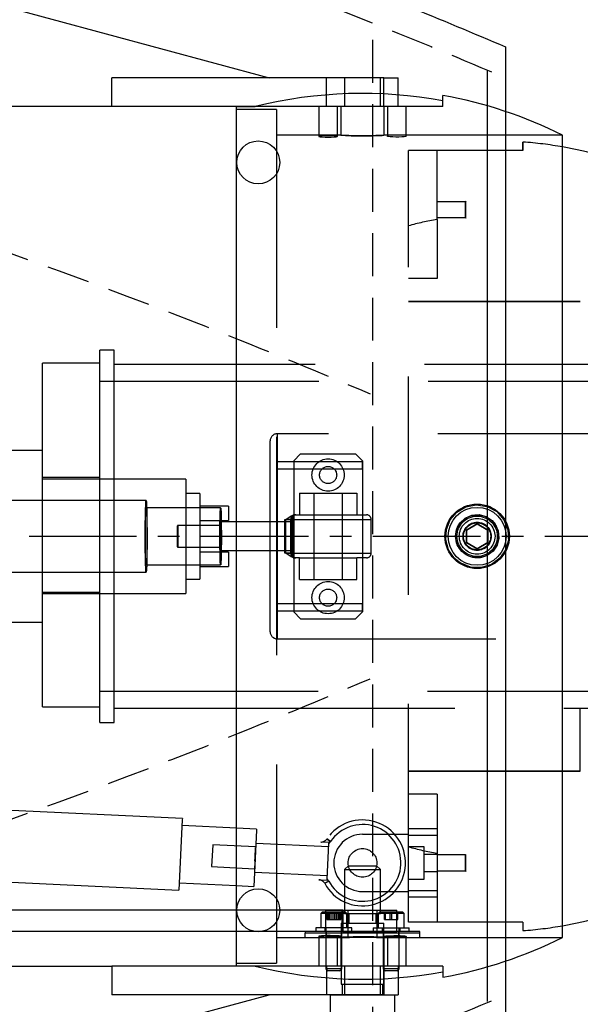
# Model space of a CAD drawing. Extents: x -135 to 10, y 84 to 175.
# Tile 33 of 53: x -10.66 to -5.77, y 101.18 to 109.77. Entities that reach past the tile are written whole.
import ezdxf

# ---------------------------------------------------------------- set-up
doc = ezdxf.new("R2010")
doc.units = 0
doc.header["$LTSCALE"] = 1.5
doc.header["$MEASUREMENT"] = 0
for name, pattern in [('CENTER', [2, 1.25, -0.25, 0.25, -0.25]), ('HIDDEN', [0.375, 0.25, -0.125]), ('SLDHIDDEN0', [1.905, 1.27, -0.635])]:
    doc.linetypes.add(name, pattern=pattern)
doc.layers.get('0').update_dxf_attribs({"linetype": 'CONTINUOUS'})
doc.layers.get('DEFPOINTS').update_dxf_attribs({"linetype": 'CONTINUOUS'})
for name, color, linetype in [('DIM', 1, 'CONTINUOUS'), ('HULL', 7, 'CONTINUOUS'), ('STATION15', 110, 'CONTINUOUS'), ('TAIL', 140, 'CONTINUOUS')]:
    doc.layers.add(name, color=color, linetype=linetype)
doc.styles.add('ENGR', font='Romans', dxfattribs={"oblique": 15})
doc.dimstyles.get("Standard").update_dxf_attribs({"dimtxt": 0.18, "dimasz": 0.18, "dimexe": 0.18, "dimexo": 0.0625, "dimgap": 0.09, "dimtad": 0, "dimtih": 1, "dimtoh": 1, "dimdec": 4, "dimzin": 0, "dimtxsty": 'STANDARD', "dimcen": 0.09, "dimazin": 3, "dimtfac": 1, "dimtdec": 4, "dimtofl": 0, "dimtmove": 0, "dimatfit": 3, "dimtolj": 1, "dimtzin": 0})

# ---------------------------------------------------------------- blocks, each defined once
blk = doc.blocks.new('*D11')
at = {"color": 0, "linetype": 'BYBLOCK'}
for start, end in [(335.70973, 354.45741), (305.54259, 323.93941)]:
    blk.add_arc((-66.6118, 105.266), 11.1687, start, end, dxfattribs=at)
for points in [[(-55.6751, 104.1959), (-55.3155, 104.1785), (-55.4431, 105.266)], [(-60.0219, 96.0268), (-60.2168, 96.3295), (-61.0274, 95.5936)]]:
    blk.add_solid(points, dxfattribs=at)
at = {"layer": 'DEFPOINTS', "color": 0, "linetype": 'BYBLOCK'}
for p in [(-100.5781, 105.266), (-66.6118, 105.266), (0.4895, 105.266), (-58.0561, 98.0869), (-60.1729, 94.1135)]:
    blk.add_point(p, dxfattribs=at)
at = {"color": 0, "linetype": 'BYBLOCK', "insert": (-56.9394, 99.6816), "char_height": 0.9, "attachment_point": 5, "style": 'ENGR'}
blk.add_mtext('\\A1;60°', dxfattribs=at)
blk = doc.blocks.new('*D10')
at = {"color": 0, "linetype": 'BYBLOCK'}
for start, end in [(36.08281, 54.4378), (5.5622, 24.27056)]:
    blk.add_arc((-66.6118, 105.266), 11.1294, start, end, dxfattribs=at)
for points in [[(-60.2366, 114.1682), (-60.0416, 114.4709), (-61.0471, 114.9043)], [(-55.355, 106.3534), (-55.7146, 106.336), (-55.4824, 105.266)]]:
    blk.add_solid(points, dxfattribs=at)
at = {"layer": 'DEFPOINTS', "color": 0, "linetype": 'BYBLOCK'}
for p in [(-60.1729, 116.4184), (-56.1536, 109.0724), (-100.5781, 105.266), (-66.6118, 105.266), (0.4895, 105.266)]:
    blk.add_point(p, dxfattribs=at)
at = {"color": 0, "linetype": 'BYBLOCK', "insert": (-56.9735, 110.8306), "char_height": 0.9, "attachment_point": 5, "style": 'ENGR'}
blk.add_mtext('\\A1;60°', dxfattribs=at)
blk = doc.blocks.new('*D12')
at = {"color": 0, "linetype": 'BYBLOCK'}
for start, end in [(134.83605, 147.71977), (160.50608, 173.73537)]:
    blk.add_arc((-38.9555, 105.266), 9.8825, start, end, dxfattribs=at)
for points in [[(-46.0433, 112.4083), (-45.8038, 112.1395), (-45.1172, 112.9924)], [(-48.5993, 106.3345), (-48.9588, 106.3542), (-48.838, 105.266)]]:
    blk.add_solid(points, dxfattribs=at)
at = {"layer": 'DEFPOINTS', "color": 0, "linetype": 'BYBLOCK'}
for p in [(-45.9425, 114.0274), (-47.1209, 110.833), (-100.5781, 105.266), (-38.9555, 105.266), (0.4895, 105.266)]:
    blk.add_point(p, dxfattribs=at)
at = {"color": 0, "linetype": 'BYBLOCK', "insert": (-47.8594, 109.5538), "char_height": 0.9, "attachment_point": 5, "style": 'ENGR'}
blk.add_mtext('\\A1;51°', dxfattribs=at)
blk = doc.blocks.new('*D13')
at = {"color": 0, "linetype": 'BYBLOCK'}
blk.add_line((-44.4111, 98.4249), (-45.7574, 96.7367), dxfattribs=at)
for start, end in [(186.29855, 199.46098), (212.31697, 225.13002)]:
    blk.add_arc((-38.9555, 105.266), 9.8293, start, end, dxfattribs=at)
for points in [[(-48.9053, 104.1777), (-48.5458, 104.1975), (-48.7849, 105.266)], [(-45.7703, 98.4342), (-46.0099, 98.1655), (-45.084, 97.5811)]]:
    blk.add_solid(points, dxfattribs=at)
at = {"layer": 'DEFPOINTS', "color": 0, "linetype": 'BYBLOCK'}
for p in [(-100.5781, 105.266), (-38.9555, 105.266), (0.4895, 105.266), (-48.3482, 102.3687), (-43.9435, 99.0113)]:
    blk.add_point(p, dxfattribs=at)
at = {"color": 0, "linetype": 'BYBLOCK', "insert": (-47.8115, 101.0012), "char_height": 0.9, "attachment_point": 5, "style": 'ENGR'}
blk.add_mtext('\\A1;51°', dxfattribs=at)
blk = doc.blocks.new('*D16')
at = {"color": 0, "linetype": 'BYBLOCK'}
blk.add_arc((-38.9555, 105.266), 5.9279, 10.45314, 15.26114, dxfattribs=at)
for points in [[(-33.4053, 106.7633), (-33.068, 106.8893), (-33.6147, 107.838)], [(-32.9467, 106.3579), (-33.3052, 106.3251), (-33.0276, 105.266)]]:
    blk.add_solid(points, dxfattribs=at)
at = {"layer": 'DEFPOINTS', "color": 0, "linetype": 'BYBLOCK'}
for p in [(-31.2973, 108.954), (-33.0938, 106.1495), (-100.5781, 105.266), (-38.9555, 105.266), (0.4895, 105.266)]:
    blk.add_point(p, dxfattribs=at)
at = {"color": 0, "linetype": 'BYBLOCK', "insert": (-30.4252, 107.2129), "char_height": 0.9, "attachment_point": 5, "style": 'ENGR'}
blk.add_mtext('\\A1;26°', dxfattribs=at)

msp = doc.modelspace()

# ---------------------------------------------------------------- linework, layer by layer
at = {"layer": 'HULL', "color": 1, "linetype": 'HIDDEN'}
msp.add_line((-7.5781, 100.786), (-7.5781, 109.746), dxfattribs=at)
at = {"layer": 'HULL'}
msp.add_line((-6.4203, 109.5374), (-6.4203, 100.9945), dxfattribs=at)
at = {"layer": 'HULL', "color": 1, "linetype": 'CENTER', "ltscale": 0.5}
msp.add_line((-100.5781, 105.266), (0.4895, 105.266), dxfattribs=at)
at = {"layer": 'HULL'}
for centre in [(-8.5781, 108.529), (-8.5781, 102.003)]:
    msp.add_circle(centre, 0.1875, dxfattribs=at)
msp.add_open_spline([(-48.9532, 115.7591), (-48.8438, 115.7578), (-48.7343, 115.7565), (-46.4545, 115.7283), (-44.2833, 115.6856), (-39.9428, 115.5327), (-37.7738, 115.4273), (-33.4384, 115.1561), (-31.272, 114.9849), (-26.9486, 114.5513), (-24.7887, 114.3009), (-20.9917, 113.7135), (-19.3514, 113.4146), (-16.09, 112.7167), (-14.4696, 112.3132), (-11.2666, 111.3725), (-9.6841, 110.8354), (-7.555, 110.0095), (-6.9856, 109.7785), (-6.4203, 109.5374)], degree=3, knots=[74.600113, 74.600113, 74.600113, 74.600113, 74.928398, 74.928398, 81.436157, 81.436157, 87.943917, 87.943917, 94.451676, 94.451676, 100.959435, 100.959435, 105.945501, 105.945501, 110.931566, 110.931566, 115.917632, 115.917632, 117.752109, 117.752109, 117.752109, 117.752109], dxfattribs=at)
at = {"layer": 'HULL', "linetype": 'HIDDEN'}
for points, knots in [([(-48.9532, 115.509), (-47.1613, 115.4881), (-43.3678, 115.4237), (-37.5739, 115.1796), (-32.2385, 114.8277), (-27.5724, 114.3709), (-23.5657, 113.885), (-19.56, 113.2139), (-15.5475, 112.3528), (-11.5328, 111.2241), (-8.4998, 110.1324), (-6.8043, 109.4305), (-6.4203, 109.266)], [74.603031, 74.603031, 74.603031, 74.603031, 79.979196, 85.984402, 91.998394, 96.017362, 100.048491, 104.104215, 108.197734, 112.354283, 116.605589, 117.858875, 117.858875, 117.858875, 117.858875]), ([(-30.7689, 111.6626), (-29.7295, 111.5671), (-28.6898, 111.4612), (-26.4088, 111.2078), (-25.1769, 111.0562), (-22.6333, 110.6878), (-21.3122, 110.465), (-18.6837, 109.9587), (-17.3842, 109.6764), (-14.8201, 109.0333), (-13.552, 108.672), (-11.2351, 107.9222), (-10.1795, 107.5452), (-8.6203, 106.9346), (-8.1073, 106.725), (-7.6015, 106.5083)], [93.08635, 93.08635, 93.08635, 93.08635, 96.275814, 96.275814, 100.099107, 100.099107, 104.254415, 104.254415, 108.409722, 108.409722, 112.56503, 112.56503, 116.105941, 116.105941, 117.858875, 117.858875, 117.858875, 117.858875]), ([(-30.7689, 98.8693), (-29.7295, 98.9648), (-28.6898, 99.0707), (-26.4088, 99.3241), (-25.1769, 99.4757), (-22.6333, 99.8441), (-21.3122, 100.067), (-18.6837, 100.5732), (-17.3842, 100.8555), (-14.8201, 101.4986), (-13.552, 101.86), (-11.2351, 102.6097), (-10.1795, 102.9868), (-8.6203, 103.5974), (-8.1073, 103.807), (-7.6015, 104.0236)], [93.08635, 93.08635, 93.08635, 93.08635, 96.275814, 96.275814, 100.099107, 100.099107, 104.254415, 104.254415, 108.409722, 108.409722, 112.56503, 112.56503, 116.105941, 116.105941, 117.858875, 117.858875, 117.858875, 117.858875]), ([(-48.9529, 95.0229), (-47.161, 95.0438), (-43.3677, 95.1083), (-37.5739, 95.3524), (-32.2385, 95.7042), (-27.5724, 96.161), (-23.5657, 96.6469), (-19.56, 97.318), (-15.5475, 98.1791), (-11.5328, 99.3079), (-8.4998, 100.3995), (-6.8043, 101.1015), (-6.4203, 101.266)], [74.603382, 74.603382, 74.603382, 74.603382, 79.979196, 85.984402, 91.998394, 96.017362, 100.048491, 104.104215, 108.197734, 112.354283, 116.605589, 117.858875, 117.858875, 117.858875, 117.858875])]:
    msp.add_open_spline(points, degree=3, knots=knots, dxfattribs=at)
at = {"layer": 'STATION15'}
msp.add_line((-6.578, 101.207), (-6.578, 109.3332), dxfattribs=at)
at = {"layer": 'TAIL', "linetype": 'CONTINUOUS'}
for p, q in [((-12.189, 110.266), (-8.4818, 109.266)), ((-7.9818, 109.266), (-9.8568, 109.266)), ((-9.8568, 109.016), (-9.8568, 109.266)), ((-7.9818, 109.1183), (-7.9818, 109.266)), ((-7.4818, 109.266), (-7.9818, 109.266)), ((-7.4818, 109.266), (-7.3568, 109.266)), ((-7.4818, 109.1265), (-7.4818, 109.266)), ((-7.3568, 109.1184), (-7.3568, 109.266)), ((-6.9688, 109.0671), (-6.9688, 109.1142)), ((-9.8568, 109.016), (-18.3568, 109.016)), ((-8.7629, 109.016), (-9.8568, 109.016)), ((-8.7688, 101.516), (-8.7688, 109.016)), ((-8.7629, 109.016), (-8.6049, 109.016)), ((-5.9227, 101.766), (-5.9227, 108.766)), ((-9.8342, 106.891), (-9.9592, 106.891)), ((-9.9592, 105.5785), (-9.9592, 106.891)), ((-9.8342, 105.5785), (-9.8342, 106.891)), ((-9.9592, 106.778), (-10.4592, 106.778)), ((-10.4592, 105.5785), (-10.4592, 106.778)), ((-8.7688, 106.766), (-9.8342, 106.766)), ((-10.4592, 106.016), (-11.7092, 106.016)), ((-9.5563, 105.5785), (-11.8952, 105.5785)), ((-8.9065, 105.516), (-9.5515, 105.516)), ((-8.9065, 105.266), (-8.9077, 105.3476)), ((-8.7688, 105.391), (-8.901, 105.391)), ((-6.6689, 105.3745), (-6.7628, 105.3202)), ((-6.5748, 105.3203), (-6.6689, 105.3745)), ((-8.9065, 105.266), (-8.9086, 105.2174)), ((-8.9044, 105.3145), (-8.9065, 105.266)), ((-8.9065, 105.266), (-8.9053, 105.1843)), ((-6.7628, 105.3202), (-6.7628, 105.2117)), ((-6.5748, 105.2117), (-6.5748, 105.3203)), ((-6.7628, 105.2117), (-6.6688, 105.1574)), ((-6.6688, 105.1574), (-6.5748, 105.2117)), ((-8.901, 105.141), (-8.7688, 105.141)), ((-9.5515, 105.016), (-8.9065, 105.016)), ((-11.8952, 104.9535), (-9.5563, 104.9535)), ((-10.4592, 103.778), (-10.4592, 104.9535)), ((-9.9592, 103.641), (-9.9592, 104.9535)), ((-9.8342, 103.641), (-9.8342, 104.9535)), ((-11.7092, 104.516), (-10.4592, 104.516)), ((-10.4592, 103.778), (-9.9592, 103.778)), ((-9.8342, 103.766), (-8.7688, 103.766)), ((-9.9592, 103.641), (-9.8342, 103.641)), ((-9.2402, 102.8035), (-11.3519, 102.904)), ((-9.2407, 102.7916), (-9.2699, 102.1792)), ((-9.2402, 102.8035), (-9.2407, 102.7916)), ((-8.7688, 102.7186), (-9.2431, 102.7411)), ((-8.6058, 102.4605), (-8.6014, 102.5518)), ((-8.6058, 102.4605), (-8.6101, 102.3692)), ((-8.607, 102.4346), (-8.6058, 102.4605)), ((-8.6058, 102.4605), (-8.6045, 102.4865)), ((-11.3816, 102.2797), (-9.2699, 102.1792)), ((-9.2669, 102.2417), (-8.7688, 102.218)), ((-8.7688, 102.004), (-17.2938, 102.004)), ((-8.7688, 102.004), (-15.7496, 102.004)), ((-8.7688, 101.816), (-19.0438, 101.816)), ((-18.3568, 101.516), (-9.8568, 101.516)), ((-9.8568, 101.516), (-9.8568, 101.266)), ((-8.7629, 101.516), (-9.8568, 101.516)), ((-8.6049, 101.516), (-8.7629, 101.516)), ((-7.9818, 101.4136), (-7.9818, 101.266)), ((-7.4818, 101.4054), (-7.4818, 101.266)), ((-7.3568, 101.4135), (-7.3568, 101.266)), ((-6.9688, 101.4648), (-6.9688, 101.4178)), ((-12.189, 100.266), (-8.4818, 101.266)), ((-7.9818, 101.266), (-9.8568, 101.266)), ((-7.7971, 101.266), (-7.9818, 101.266)), ((-7.9498, 101.266), (-7.9498, 101.0441)), ((-7.7971, 101.266), (-7.6341, 101.266)), ((-7.6341, 101.266), (-7.5405, 101.266)), ((-7.4818, 101.266), (-7.5405, 101.266)), ((-7.4818, 101.266), (-7.3568, 101.266)), ((-7.3878, 101.0441), (-7.3878, 101.266))]:
    msp.add_line(p, q, dxfattribs=at)
at = {"layer": 'TAIL', "linetype": 'SLDHIDDEN0'}
for p, q in [((-7.8248, 109.266), (-7.8248, 109.016)), ((-7.5128, 109.016), (-7.5128, 109.266)), ((-7.4818, 109.016), (-7.4818, 109.266)), ((-7.4818, 109.016), (-7.4818, 109.1265)), ((-7.9818, 109.016), (-7.9818, 109.1183)), ((-7.3568, 109.016), (-7.3568, 109.1184)), ((-6.9688, 109.016), (-6.9688, 109.0671)), ((-8.7688, 109.016), (-8.7629, 109.016)), ((-8.4188, 108.991), (-8.7688, 108.991)), ((-8.6049, 109.016), (-8.7629, 109.016)), ((-6.9688, 109.016), (-8.6049, 109.016)), ((-8.4188, 108.991), (-8.4188, 101.541)), ((-8.0508, 109.016), (-8.0508, 108.757)), ((-7.8868, 108.757), (-7.8868, 109.016)), ((-7.8573, 109.016), (-7.8573, 108.766)), ((-7.4803, 108.7658), (-7.4803, 109.016)), ((-7.4508, 109.016), (-7.4508, 108.757)), ((-7.2868, 108.757), (-7.2868, 109.016)), ((-7.8573, 108.766), (-8.4188, 108.766)), ((-5.9227, 108.766), (-7.4826, 108.766)), ((-6.2688, 108.6334), (-6.2688, 108.7069)), ((-6.2688, 108.7069), (-6.2688, 108.6334)), ((-7.2688, 107.9752), (-7.2688, 108.6334)), ((-7.0188, 108.6334), (-7.2688, 108.6334)), ((-7.0188, 108.0323), (-7.0188, 108.6334)), ((-6.2688, 108.6334), (-7.0188, 108.6334)), ((-6.7689, 108.185), (-7.0188, 108.185)), ((-6.7688, 108.1907), (-6.7689, 108.185)), ((-6.7689, 108.047), (-6.7689, 108.185)), ((-6.7688, 108.0412), (-6.7688, 108.1907)), ((-7.0188, 108.047), (-6.7689, 108.047)), ((-7.0188, 108.0323), (-7.0188, 107.516)), ((-6.7689, 108.047), (-6.7688, 108.0412)), ((-7.2688, 101.8985), (-7.2688, 107.9752)), ((-7.0188, 107.516), (-7.2688, 107.516)), ((-7.2688, 107.316), (-5.7688, 107.316)), ((-5.7688, 107.316), (-7.2688, 107.316)), ((-5.223, 106.766), (-8.7688, 106.766)), ((-2.3342, 106.616), (-9.9592, 106.616)), ((-5.1067, 106.161), (-8.4117, 106.161)), ((-8.4117, 104.371), (-8.4117, 106.161)), ((-8.4742, 104.4335), (-8.4742, 106.0985)), ((-8.2088, 105.986), (-8.2688, 105.926)), ((-8.2088, 105.986), (-7.7288, 105.986)), ((-7.6688, 105.926), (-7.7288, 105.986)), ((-7.6688, 105.916), (-8.4188, 105.916)), ((-8.2688, 105.926), (-8.2688, 104.606)), ((-7.6688, 105.926), (-7.6688, 104.606)), ((-7.6688, 105.856), (-7.6688, 105.916)), ((-9.9592, 105.778), (-10.4592, 105.778)), ((-8.4188, 105.856), (-7.6688, 105.856)), ((-7.6688, 105.856), (-7.6688, 105.266)), ((-9.2092, 105.766), (-10.4592, 105.766)), ((-9.2092, 105.766), (-9.2092, 104.766)), ((-9.0892, 105.641), (-9.2092, 105.641)), ((-9.0892, 105.641), (-9.0892, 104.891)), ((-8.2188, 105.642), (-8.2188, 105.454)), ((-8.2188, 105.642), (-7.7188, 105.642)), ((-8.0938, 105.642), (-8.0938, 105.454)), ((-7.8438, 105.454), (-7.8438, 105.642)), ((-7.7188, 105.642), (-7.7188, 105.454)), ((-10.4592, 105.278), (-10.4592, 105.5785)), ((-9.9592, 105.266), (-9.9592, 105.5785)), ((-9.8342, 105.266), (-9.8342, 105.5785)), ((-8.8392, 105.5285), (-9.0892, 105.5285)), ((-8.8392, 105.5285), (-8.8392, 105.4035)), ((-9.5515, 105.516), (-9.5563, 105.516)), ((-8.2727, 105.454), (-8.2729, 105.4535)), ((-8.2729, 105.0784), (-8.2729, 105.4535)), ((-8.2727, 105.454), (-8.2647, 105.454)), ((-8.2645, 105.4535), (-8.2647, 105.454)), ((-8.2647, 105.454), (-8.2512, 105.454)), ((-8.2645, 105.0784), (-8.2645, 105.4535)), ((-8.2512, 105.454), (-8.2188, 105.454)), ((-8.2188, 105.454), (-7.7188, 105.454)), ((-8.0938, 105.454), (-8.0938, 105.078)), ((-7.8438, 105.078), (-7.8438, 105.454)), ((-7.7188, 105.454), (-7.6338, 105.454)), ((-8.9065, 105.361), (-9.2814, 105.361)), ((-9.0892, 105.4035), (-8.8392, 105.4035)), ((-8.901, 105.391), (-8.9065, 105.391)), ((-8.2687, 105.391), (-8.7688, 105.391)), ((-8.3455, 105.414), (-8.2948, 105.414)), ((-8.3455, 105.118), (-8.3455, 105.414)), ((-8.285, 105.414), (-8.3371, 105.414)), ((-8.3371, 105.118), (-8.3371, 105.414)), ((-8.2948, 105.414), (-7.5943, 105.414)), ((-8.2948, 105.118), (-8.2948, 105.414)), ((-8.285, 105.118), (-8.285, 105.414)), ((-7.5938, 105.118), (-7.5938, 105.414)), ((-6.7628, 105.3203), (-6.6688, 105.3745)), ((-6.6688, 105.3745), (-6.5748, 105.3202)), ((-10.4592, 104.9535), (-10.4592, 105.278)), ((-9.9592, 104.9535), (-9.9592, 105.266)), ((-9.8342, 104.9535), (-9.8342, 105.266)), ((-7.6688, 105.266), (-7.6688, 104.676)), ((-6.8588, 105.266), (-6.8486, 105.3263)), ((-6.7628, 105.2117), (-6.7628, 105.3203)), ((-6.5748, 105.3202), (-6.5748, 105.2117)), ((-6.6689, 105.1574), (-6.7628, 105.2117)), ((-6.5748, 105.2117), (-6.6689, 105.1574)), ((-9.2814, 105.171), (-8.9065, 105.171)), ((-8.8392, 105.1285), (-9.0892, 105.1285)), ((-8.9065, 105.141), (-8.901, 105.141)), ((-8.8392, 105.1285), (-8.8392, 105.0035)), ((-8.7688, 105.141), (-8.2687, 105.141)), ((-8.2948, 105.118), (-8.3455, 105.118)), ((-8.3371, 105.118), (-8.285, 105.118)), ((-8.2948, 105.118), (-7.5943, 105.118)), ((-9.5563, 105.016), (-9.5515, 105.016)), ((-9.0892, 105.0035), (-8.8392, 105.0035)), ((-8.2729, 105.0784), (-8.2727, 105.078)), ((-8.2727, 105.078), (-8.2647, 105.078)), ((-8.2647, 105.078), (-8.2645, 105.0784)), ((-8.2512, 105.078), (-8.2647, 105.078)), ((-8.2188, 105.078), (-8.2512, 105.078)), ((-8.2188, 105.078), (-7.7188, 105.078)), ((-8.2188, 104.89), (-8.2188, 105.078)), ((-8.0938, 105.078), (-8.0938, 104.89)), ((-7.8438, 104.89), (-7.8438, 105.078)), ((-7.6338, 105.078), (-7.7188, 105.078)), ((-7.7188, 104.89), (-7.7188, 105.078)), ((-9.2092, 104.891), (-9.0892, 104.891)), ((-8.2188, 104.89), (-7.7188, 104.89)), ((-10.4592, 104.778), (-9.9592, 104.778)), ((-10.4592, 104.766), (-9.2092, 104.766)), ((-7.6688, 104.676), (-8.4188, 104.676)), ((-7.6688, 104.616), (-7.6688, 104.676)), ((-8.4188, 104.616), (-7.6688, 104.616)), ((-8.2688, 104.606), (-8.2088, 104.546)), ((-7.7288, 104.546), (-7.6688, 104.606)), ((-8.2088, 104.546), (-7.7288, 104.546)), ((-8.4117, 104.371), (-5.1067, 104.371)), ((-9.9592, 103.916), (-2.3342, 103.916)), ((-8.7688, 103.766), (-5.223, 103.766)), ((-5.7688, 103.766), (-2.1688, 103.766)), ((-5.7688, 103.216), (-5.7688, 103.766)), ((-5.7688, 103.216), (-7.2688, 103.216)), ((-7.2688, 103.216), (-5.7688, 103.216)), ((-7.0188, 103.016), (-7.2688, 103.016)), ((-7.0188, 103.016), (-7.0188, 101.8985)), ((-8.5939, 102.7102), (-8.7688, 102.7186)), ((-8.5943, 102.7007), (-8.6176, 102.2108)), ((-8.5939, 102.7102), (-8.5943, 102.7007)), ((-7.2688, 102.716), (-7.0188, 102.716)), ((-7.9607, 102.5945), (-8.0332, 102.598)), ((-7.9804, 102.6246), (-7.9472, 102.6023)), ((-7.9472, 102.6023), (-7.9804, 102.6246)), ((-7.6688, 102.666), (-7.2688, 102.666)), ((-7.0188, 102.656), (-7.2688, 102.656)), ((-8.9758, 102.5732), (-8.9848, 102.3834)), ((-8.6012, 102.5554), (-8.9758, 102.5732)), ((-7.9625, 102.5551), (-8.5998, 102.5854)), ((-7.9759, 102.2747), (-7.9611, 102.5858)), ((-7.9611, 102.5858), (-7.9607, 102.5945)), ((-7.1308, 102.5566), (-7.2688, 102.5566)), ((-7.1308, 102.416), (-7.1308, 102.5566)), ((-7.0188, 102.4907), (-7.1308, 102.4907)), ((-6.7689, 102.485), (-7.0188, 102.485)), ((-6.7688, 102.4907), (-6.7689, 102.485)), ((-6.7689, 102.347), (-6.7689, 102.485)), ((-6.7688, 102.3412), (-6.7688, 102.4907)), ((-8.9848, 102.3834), (-8.6103, 102.3656)), ((-7.792, 102.391), (-7.8248, 102.3582)), ((-7.8248, 102.3582), (-7.6495, 102.3582)), ((-7.8248, 102.3582), (-7.8248, 101.974)), ((-7.792, 102.391), (-7.6536, 102.391)), ((-7.6536, 102.391), (-7.5456, 102.391)), ((-7.6495, 102.3582), (-7.5128, 102.3582)), ((-7.5128, 102.3582), (-7.5456, 102.391)), ((-7.5128, 101.974), (-7.5128, 102.3582)), ((-7.1308, 102.2753), (-7.1308, 102.416)), ((-7.1308, 102.3412), (-7.0188, 102.3412)), ((-7.0188, 102.347), (-6.7689, 102.347)), ((-6.7689, 102.347), (-6.7688, 102.3412)), ((-8.6117, 102.3357), (-7.9744, 102.3054)), ((-8.0488, 102.2693), (-7.9763, 102.2659)), ((-7.9988, 102.2379), (-7.9636, 102.2569)), ((-7.9636, 102.2569), (-7.9988, 102.2379)), ((-7.9763, 102.2659), (-7.9759, 102.2747)), ((-7.2688, 102.2753), (-7.1308, 102.2753)), ((-8.7688, 102.218), (-8.6176, 102.2108)), ((-7.6688, 102.166), (-7.2688, 102.166)), ((-7.2688, 102.176), (-7.0188, 102.176)), ((-7.0188, 102.116), (-7.2688, 102.116)), ((-7.8404, 102.004), (-8.7688, 102.004)), ((-7.8404, 102.004), (-8.7688, 102.004)), ((-7.9908, 102.004), (-7.9908, 101.816)), ((-7.8479, 102.004), (-7.9897, 102.004)), ((-7.9897, 102.004), (-7.8479, 102.004)), ((-7.8468, 101.816), (-7.8468, 102.004)), ((-7.8404, 102.004), (-7.8404, 101.816)), ((-7.8404, 102.004), (-7.368, 102.004)), ((-7.7963, 102.004), (-7.6688, 102.004)), ((-7.7963, 102.004), (-7.7963, 101.816)), ((-7.6688, 102.004), (-7.5413, 102.004)), ((-7.5413, 101.816), (-7.5413, 102.004)), ((-7.368, 101.816), (-7.368, 102.004)), ((-8.0205, 101.986), (-8.0318, 101.9747)), ((-7.8058, 101.9747), (-8.0318, 101.9747)), ((-8.0318, 101.9747), (-8.0318, 101.848)), ((-7.8171, 101.986), (-8.0205, 101.986)), ((-7.9812, 101.922), (-7.9812, 101.986)), ((-7.9812, 101.922), (-7.9429, 101.922)), ((-7.9766, 101.922), (-7.9766, 101.986)), ((-7.9693, 101.922), (-7.9693, 101.986)), ((-7.9571, 101.922), (-7.9571, 101.986)), ((-7.9429, 101.922), (-7.9429, 101.986)), ((-7.9429, 101.922), (-7.8805, 101.922)), ((-7.9261, 101.922), (-7.9261, 101.986)), ((-7.9115, 101.922), (-7.9115, 101.986)), ((-7.8947, 101.922), (-7.8947, 101.986)), ((-7.8805, 101.922), (-7.8805, 101.986)), ((-7.8805, 101.922), (-7.8564, 101.922)), ((-7.8683, 101.922), (-7.8683, 101.986)), ((-7.861, 101.922), (-7.861, 101.986)), ((-7.8564, 101.922), (-7.8564, 101.986)), ((-7.8248, 101.974), (-7.6495, 101.974)), ((-7.8058, 101.9747), (-7.8171, 101.986)), ((-7.8058, 101.848), (-7.8058, 101.9747)), ((-7.7873, 101.974), (-7.7873, 101.891)), ((-7.6495, 101.974), (-7.5128, 101.974)), ((-7.5503, 101.891), (-7.5503, 101.974)), ((-7.5205, 101.986), (-7.5318, 101.9747)), ((-7.5318, 101.9747), (-7.5318, 101.848)), ((-7.3058, 101.9747), (-7.5318, 101.9747)), ((-7.3171, 101.986), (-7.5205, 101.986)), ((-7.4766, 101.922), (-7.4766, 101.986)), ((-7.4766, 101.922), (-7.4261, 101.922)), ((-7.4693, 101.922), (-7.4693, 101.986)), ((-7.4261, 101.922), (-7.4261, 101.986)), ((-7.4261, 101.922), (-7.3683, 101.922)), ((-7.4115, 101.922), (-7.4115, 101.986)), ((-7.3683, 101.922), (-7.3683, 101.986)), ((-7.3683, 101.922), (-7.361, 101.922)), ((-7.361, 101.922), (-7.361, 101.986)), ((-7.3058, 101.9747), (-7.3171, 101.986)), ((-7.3058, 101.848), (-7.3058, 101.9747)), ((-8.0748, 101.848), (-8.0748, 101.816)), ((-7.7628, 101.848), (-8.0748, 101.848)), ((-7.9968, 101.848), (-7.9968, 101.816)), ((-7.9878, 101.848), (-7.9878, 101.4916)), ((-7.8553, 101.891), (-7.8553, 101.359)), ((-7.8553, 101.891), (-7.6458, 101.891)), ((-7.8498, 101.4916), (-7.8498, 101.848)), ((-7.8408, 101.816), (-7.8408, 101.848)), ((-7.7628, 101.816), (-7.7628, 101.848)), ((-7.6458, 101.891), (-7.4823, 101.891)), ((-7.5748, 101.848), (-7.5748, 101.816)), ((-7.5748, 101.848), (-7.5695, 101.848)), ((-7.5695, 101.848), (-7.2628, 101.848)), ((-7.4968, 101.848), (-7.4968, 101.816)), ((-7.4878, 101.848), (-7.4878, 101.4916)), ((-7.4823, 101.359), (-7.4823, 101.891)), ((-7.3498, 101.4916), (-7.3498, 101.848)), ((-7.3408, 101.816), (-7.3408, 101.848)), ((-6.2688, 101.8985), (-7.2688, 101.8985)), ((-7.2628, 101.816), (-7.2628, 101.848)), ((-6.2688, 101.8985), (-6.2688, 101.825)), ((-6.2688, 101.8985), (-6.2688, 101.825)), ((-7.8404, 101.816), (-8.7688, 101.816)), ((-8.4188, 101.766), (-7.855, 101.766)), ((-8.1688, 101.816), (-8.1688, 101.8019)), ((-7.1688, 101.816), (-8.1688, 101.816)), ((-7.1688, 101.8019), (-8.1688, 101.8019)), ((-8.1688, 101.766), (-8.1688, 101.8019)), ((-7.1688, 101.8019), (-8.1688, 101.8019)), ((-8.1688, 101.766), (-7.7947, 101.766)), ((-8.0508, 101.7749), (-8.0508, 101.516)), ((-7.9868, 101.816), (-7.9868, 101.7749)), ((-7.8868, 101.516), (-7.8868, 101.7749)), ((-7.8573, 101.7661), (-7.8573, 101.516)), ((-7.8521, 101.7744), (-7.8509, 101.7749)), ((-7.8508, 101.7749), (-7.8508, 101.816)), ((-7.8508, 101.7749), (-7.8508, 101.7749)), ((-7.8404, 101.816), (-7.368, 101.816)), ((-7.7963, 101.816), (-7.7963, 101.766)), ((-7.5415, 101.766), (-7.1688, 101.766)), ((-7.5413, 101.766), (-7.5413, 101.816)), ((-7.4868, 101.816), (-7.4868, 101.7749)), ((-7.4868, 101.7749), (-7.4868, 101.7749)), ((-7.4803, 101.516), (-7.4803, 101.766)), ((-7.4803, 101.766), (-5.9227, 101.766)), ((-7.4508, 101.7749), (-7.4508, 101.516)), ((-7.3508, 101.7749), (-7.3508, 101.816)), ((-7.2868, 101.516), (-7.2868, 101.7749)), ((-7.1688, 101.8019), (-7.1688, 101.816)), ((-7.1688, 101.766), (-7.1688, 101.8019)), ((-8.7688, 101.541), (-8.4188, 101.541)), ((-8.7629, 101.516), (-8.7688, 101.516)), ((-8.6049, 101.516), (-8.7629, 101.516)), ((-6.9688, 101.516), (-8.6049, 101.516)), ((-7.8498, 101.4916), (-7.9878, 101.4916)), ((-7.9878, 101.4916), (-7.9692, 101.473)), ((-7.9818, 101.516), (-7.9818, 101.4136)), ((-7.8684, 101.473), (-7.8498, 101.4916)), ((-7.8248, 101.516), (-7.8248, 101.266)), ((-7.5128, 101.266), (-7.5128, 101.516)), ((-7.3498, 101.4916), (-7.4878, 101.4916)), ((-7.4878, 101.4916), (-7.4692, 101.473)), ((-7.4818, 101.516), (-7.4818, 101.266)), ((-7.4818, 101.516), (-7.4818, 101.4054)), ((-7.3684, 101.473), (-7.3498, 101.4916)), ((-7.3568, 101.516), (-7.3568, 101.4135)), ((-6.9688, 101.516), (-6.9688, 101.4648)), ((-7.8684, 101.473), (-7.9692, 101.473)), ((-7.3684, 101.473), (-7.4692, 101.473)), ((-7.8553, 101.359), (-7.6458, 101.359)), ((-7.8448, 101.359), (-7.8448, 101.266)), ((-7.6458, 101.359), (-7.4823, 101.359)), ((-7.4928, 101.266), (-7.4928, 101.359)), ((-7.9498, 101.266), (-7.7971, 101.266)), ((-7.5405, 101.266), (-7.7971, 101.266)), ((-7.5405, 101.266), (-7.4818, 101.266))]:
    msp.add_line(p, q, dxfattribs=at)
at = {"layer": 'TAIL', "linetype": 'SLDHIDDEN0', "flags": 128}
for points in [[(-7.8868, 108.757), (-7.8914, 108.7589), (-7.9048, 108.7603), (-7.9254, 108.7613), (-7.9509, 108.7618), (-7.9784, 108.7619), (-8.0048, 108.7615), (-8.0271, 108.7607), (-8.0429, 108.7594), (-8.0504, 108.7576), (-8.0486, 108.7556), (-8.0379, 108.7536), (-8.0193, 108.7518), (-7.995, 108.7506), (-7.9678, 108.7502), (-7.9408, 108.7506), (-7.917, 108.7519), (-7.8989, 108.7537), (-7.8887, 108.7557), (-7.8868, 108.757)], [(-7.8573, 108.766), (-7.8467, 108.7654), (-7.8161, 108.764), (-7.7689, 108.7623), (-7.7103, 108.7611), (-7.6471, 108.7609), (-7.5864, 108.7618), (-7.535, 108.7634), (-7.4986, 108.765), (-7.4814, 108.7659), (-7.4853, 108.7657), (-7.5098, 108.7645), (-7.5523, 108.7628), (-7.6079, 108.7614), (-7.6704, 108.7609), (-7.7326, 108.7615), (-7.7877, 108.7629), (-7.8294, 108.7646), (-7.853, 108.7657), (-7.8573, 108.766)], [(-7.2868, 108.757), (-7.2915, 108.755), (-7.3049, 108.753), (-7.3255, 108.7513), (-7.3511, 108.7504), (-7.3785, 108.7502), (-7.4048, 108.751), (-7.4271, 108.7524), (-7.4429, 108.7543), (-7.4504, 108.7564), (-7.4498, 108.757)], [(-9.5563, 104.9535), (-9.5565, 104.9536), (-9.5578, 104.959), (-9.559, 104.9723), (-9.5602, 104.9933), (-9.5612, 105.0213), (-9.5622, 105.0557), (-9.563, 105.0955), (-9.5636, 105.1397), (-9.564, 105.1872), (-9.5642, 105.2368), (-9.5642, 105.287), (-9.5641, 105.3368), (-9.5637, 105.3847), (-9.5631, 105.4295), (-9.5623, 105.4701), (-9.5614, 105.5054), (-9.5604, 105.5345)], [(-9.5604, 105.5345), (-9.5592, 105.5567), (-9.558, 105.5713), (-9.5567, 105.578), (-9.5563, 105.5785)], [(-6.8654, 105.0737), (-6.9173, 105.1481), (-6.9422, 105.2361), (-6.9372, 105.3261), (-6.9039, 105.4086), (-6.8458, 105.4765), (-6.7675, 105.5226), (-6.6763, 105.5409), (-6.5823, 105.527), (-6.4978, 105.4814), (-6.4346, 105.4101), (-6.3999, 105.3236), (-6.3958, 105.2331), (-6.4206, 105.1476), (-6.4713, 105.0746), (-6.5438, 105.021), (-6.6321, 104.9934), (-6.7267, 104.9971), (-6.8155, 105.0334), (-6.8654, 105.0737)], [(-9.5595, 105.4808), (-9.5585, 105.5002), (-9.5574, 105.512), (-9.5563, 105.516), (-9.5551, 105.5119), (-9.554, 105.4999), (-9.553, 105.4803), (-9.5521, 105.4539), (-9.5513, 105.4215), (-9.5507, 105.384), (-9.5502, 105.3428), (-9.55, 105.2991), (-9.5499, 105.2543), (-9.5501, 105.2099), (-9.5504, 105.1673), (-9.551, 105.1278), (-9.5517, 105.0929), (-9.5526, 105.0634), (-9.5535, 105.0405), (-9.5546, 105.0248), (-9.5557, 105.0169), (-9.5569, 105.017), (-9.558, 105.0251), (-9.5591, 105.0409), (-9.56, 105.064), (-9.5609, 105.0935), (-9.5616, 105.1286), (-9.5622, 105.1681), (-9.5625, 105.2108), (-9.5627, 105.2552), (-9.5626, 105.3), (-9.5623, 105.3437), (-9.5619, 105.3849), (-9.5613, 105.4222), (-9.5605, 105.4545), (-9.5595, 105.4808)], [(-8.9065, 105.016), (-8.9071, 105.017), (-8.9082, 105.0251), (-8.9093, 105.0409), (-8.9103, 105.064), (-8.9111, 105.0935), (-8.9118, 105.1286), (-8.9124, 105.1681), (-8.9127, 105.2108), (-8.9129, 105.2552), (-8.9128, 105.3), (-8.9126, 105.3437), (-8.9121, 105.3849), (-8.9115, 105.4222), (-8.9107, 105.4545), (-8.9098, 105.4808)], [(-8.9098, 105.4808), (-8.9087, 105.5002), (-8.9076, 105.512), (-8.9065, 105.516)], [(-8.3371, 105.414), (-8.3368, 105.4142), (-8.2905, 105.4459), (-8.2645, 105.4535)], [(-8.2601, 105.454), (-8.2668, 105.4532), (-8.2734, 105.4509), (-8.2794, 105.4472), (-8.2846, 105.4422), (-8.289, 105.4362), (-8.2922, 105.4293), (-8.2942, 105.4218), (-8.2948, 105.414)], [(-8.2512, 105.454), (-8.2578, 105.4532), (-8.2641, 105.4509), (-8.27, 105.4472), (-8.2751, 105.4422), (-8.2793, 105.4362), (-8.2824, 105.4293), (-8.2843, 105.4218), (-8.285, 105.414)], [(-6.8359, 105.3507), (-6.8202, 105.3807), (-6.7738, 105.4243), (-6.7155, 105.4502), (-6.6518, 105.4552), (-6.5901, 105.4389), (-6.5372, 105.403), (-6.5114, 105.3724)], [(-9.2826, 105.3476), (-9.282, 105.3583), (-9.2812, 105.3608), (-9.2805, 105.3548), (-9.2799, 105.341), (-9.2794, 105.3205), (-9.2791, 105.2951), (-9.279, 105.2672), (-9.2791, 105.2392), (-9.2794, 105.2135), (-9.2798, 105.1925), (-9.2805, 105.178), (-9.2812, 105.1713), (-9.2819, 105.1731), (-9.2826, 105.1831), (-9.2831, 105.2004), (-9.2835, 105.2236), (-9.2838, 105.2506), (-9.2838, 105.2789), (-9.2836, 105.3061), (-9.2832, 105.3297), (-9.2826, 105.3476)], [(-8.9097, 105.266), (-8.9096, 105.2336), (-8.9093, 105.2035), (-8.9088, 105.1776), (-8.9081, 105.1577), (-8.9073, 105.1452), (-8.9065, 105.141), (-8.9057, 105.1452), (-8.9049, 105.1577), (-8.9042, 105.1776), (-8.9037, 105.2035), (-8.9034, 105.2336), (-8.9033, 105.266), (-8.9034, 105.2983), (-8.9037, 105.3285), (-8.9042, 105.3544), (-8.9049, 105.3742), (-8.9057, 105.3867), (-8.9065, 105.391), (-8.9073, 105.3867), (-8.9081, 105.3742), (-8.9088, 105.3544), (-8.9093, 105.3285), (-8.9096, 105.2983), (-8.9097, 105.266)], [(-8.9077, 105.3476), (-8.9071, 105.3583), (-8.9064, 105.3608), (-8.9056, 105.3548), (-8.905, 105.341), (-8.9045, 105.3205), (-8.9042, 105.2951), (-8.9041, 105.2672), (-8.9042, 105.2392), (-8.9045, 105.2135), (-8.905, 105.1925), (-8.9056, 105.178), (-8.9063, 105.1713), (-8.907, 105.1731), (-8.9077, 105.1831), (-8.9083, 105.2004), (-8.9087, 105.2236), (-8.9089, 105.2506), (-8.9089, 105.2789), (-8.9087, 105.3061), (-8.9083, 105.3297), (-8.9077, 105.3476)], [(-8.2719, 105.266), (-8.2718, 105.2336), (-8.2715, 105.2035), (-8.271, 105.1776), (-8.2703, 105.1577), (-8.2695, 105.1452), (-8.2687, 105.141), (-8.2679, 105.1452), (-8.2671, 105.1577), (-8.2665, 105.1776), (-8.266, 105.2035), (-8.2656, 105.2336), (-8.2655, 105.266), (-8.2656, 105.2983), (-8.266, 105.3285), (-8.2665, 105.3544), (-8.2671, 105.3742), (-8.2679, 105.3867), (-8.2687, 105.391), (-8.2695, 105.3867), (-8.2703, 105.3742), (-8.271, 105.3544), (-8.2715, 105.3285), (-8.2718, 105.2983), (-8.2719, 105.266)], [(-6.5114, 105.3724), (-6.4851, 105.3144), (-6.4794, 105.2509), (-6.4951, 105.1891), (-6.5303, 105.136), (-6.5811, 105.0974), (-6.6418, 105.0779), (-6.6738, 105.0787)], [(-8.2645, 105.0784), (-8.2905, 105.086), (-8.3368, 105.1178), (-8.3371, 105.118)], [(-8.2948, 105.118), (-8.2942, 105.1102), (-8.2922, 105.1027), (-8.289, 105.0957), (-8.2846, 105.0897), (-8.2794, 105.0847), (-8.2734, 105.081), (-8.2668, 105.0787), (-8.2601, 105.078)], [(-8.285, 105.118), (-8.2843, 105.1102), (-8.2824, 105.1027), (-8.2793, 105.0957), (-8.2751, 105.0897), (-8.27, 105.0847), (-8.2641, 105.081), (-8.2578, 105.0787), (-8.2512, 105.078)], [(-7.8868, 101.7749), (-7.8915, 101.777), (-7.9049, 101.779), (-7.9255, 101.7806), (-7.9511, 101.7816), (-7.9785, 101.7817), (-8.0048, 101.781), (-8.0271, 101.7795), (-8.0429, 101.7776), (-8.0504, 101.7755), (-8.0486, 101.7736), (-8.0378, 101.772), (-8.0192, 101.7709), (-7.995, 101.7702), (-7.9678, 101.77), (-7.9407, 101.7702), (-7.9168, 101.7709), (-7.8988, 101.7721), (-7.8886, 101.7737), (-7.8868, 101.7749)], [(-7.9188, 101.7707), (-7.8963, 101.7709), (-7.8764, 101.7715), (-7.8612, 101.7725), (-7.8525, 101.7739), (-7.8513, 101.7755), (-7.8576, 101.7772), (-7.871, 101.7787), (-7.8897, 101.7799), (-7.9117, 101.7804), (-7.9344, 101.7803), (-7.9554, 101.7795), (-7.9722, 101.7782), (-7.9831, 101.7766), (-7.9868, 101.7749), (-7.9828, 101.7733), (-7.9715, 101.7721), (-7.9542, 101.7712), (-7.933, 101.7708), (-7.9188, 101.7707)], [(-7.9859, 101.7749), (-7.9864, 101.7744), (-7.98, 101.7729), (-7.9667, 101.7718), (-7.948, 101.7711), (-7.926, 101.7707), (-7.9111, 101.7708)], [(-7.4803, 101.766), (-7.4909, 101.7665), (-7.5215, 101.7679), (-7.5688, 101.7696), (-7.6273, 101.7708), (-7.6905, 101.771), (-7.7512, 101.7701), (-7.8026, 101.7685), (-7.839, 101.7669), (-7.8562, 101.766), (-7.8523, 101.7662), (-7.8278, 101.7674), (-7.7853, 101.7691), (-7.7297, 101.7705), (-7.6672, 101.7711), (-7.605, 101.7705), (-7.5499, 101.769), (-7.5082, 101.7674), (-7.4846, 101.7662), (-7.4803, 101.766)], [(-7.6688, 101.7683), (-7.711, 101.768), (-7.7484, 101.7674), (-7.7769, 101.7666), (-7.7932, 101.7661), (-7.7955, 101.766), (-7.7835, 101.7664), (-7.7585, 101.7671), (-7.7235, 101.7679), (-7.6823, 101.7683), (-7.6396, 101.7682), (-7.6002, 101.7676), (-7.5685, 101.7669), (-7.5481, 101.7662), (-7.5415, 101.766)], [(-7.6407, 101.7682), (-7.642, 101.7682), (-7.6688, 101.7683)], [(-7.3517, 101.7749), (-7.3512, 101.7744), (-7.3576, 101.7729), (-7.371, 101.7718), (-7.3897, 101.7711), (-7.4116, 101.7707), (-7.4344, 101.7708), (-7.4554, 101.7713), (-7.4723, 101.7722), (-7.4832, 101.7734), (-7.4867, 101.7749)], [(-7.4188, 101.7707), (-7.4413, 101.7709), (-7.4612, 101.7715), (-7.4764, 101.7725), (-7.4851, 101.7739), (-7.4864, 101.7755), (-7.48, 101.7772), (-7.4666, 101.7787), (-7.4479, 101.7799), (-7.4259, 101.7804), (-7.4032, 101.7803), (-7.3822, 101.7795), (-7.3654, 101.7782), (-7.3545, 101.7766), (-7.3508, 101.7749), (-7.3549, 101.7733), (-7.3661, 101.7721), (-7.3834, 101.7712), (-7.4046, 101.7708), (-7.4188, 101.7707)], [(-7.2868, 101.7749), (-7.2914, 101.7731), (-7.3048, 101.7716), (-7.3254, 101.7706), (-7.3509, 101.7701), (-7.3784, 101.77), (-7.4048, 101.7704), (-7.4271, 101.7713), (-7.4429, 101.7726), (-7.4504, 101.7743), (-7.4486, 101.7763), (-7.4379, 101.7784), (-7.4193, 101.7801), (-7.395, 101.7813), (-7.3678, 101.7818), (-7.3408, 101.7813), (-7.317, 101.78), (-7.2989, 101.7782), (-7.2887, 101.7762), (-7.2868, 101.7749)]]:
    msp.add_lwpolyline(points, dxfattribs=at)
at = {"layer": 'TAIL', "linetype": 'CONTINUOUS', "flags": 128}
for points in [[(-9.5563, 105.5785), (-9.5554, 105.5767), (-9.5542, 105.5672), (-9.553, 105.55), (-9.5519, 105.5254), (-9.5508, 105.4941), (-9.55, 105.4569), (-9.5493, 105.4148), (-9.5488, 105.3688), (-9.5484, 105.3201), (-9.5483, 105.27), (-9.5484, 105.2199), (-9.5487, 105.1709), (-9.5492, 105.1244), (-9.5499, 105.0815), (-9.5507, 105.0434), (-9.5517, 105.0111), (-9.5528, 104.9854), (-9.554, 104.967), (-9.5552, 104.9563), (-9.5563, 104.9535)], [(-8.9065, 105.516), (-8.9065, 105.516), (-8.9054, 105.5119), (-8.9043, 105.4999), (-8.9032, 105.4803), (-8.9023, 105.4539), (-8.9015, 105.4215), (-8.9009, 105.384), (-8.9004, 105.3428), (-8.9002, 105.2991), (-8.9001, 105.2543), (-8.9003, 105.2099), (-8.9006, 105.1673), (-8.9012, 105.1278), (-8.9019, 105.0929), (-8.9028, 105.0634), (-8.9037, 105.0405), (-8.9048, 105.0248), (-8.9059, 105.0169), (-8.9065, 105.016)]]:
    msp.add_lwpolyline(points, dxfattribs=at)
at = {"layer": 'TAIL', "linetype": 'SLDHIDDEN0'}
for centre, radius in [((-7.9688, 105.801), 0.1406), ((-7.9688, 105.801), 0.0747), ((-6.6688, 105.266), 0.1875), ((-6.6688, 105.266), 0.1865), ((-6.6688, 105.266), 0.176), ((-6.6688, 105.266), 0.156), ((-6.6688, 105.266), 0.1232), ((-6.6688, 105.266), 0.1185), ((-7.9688, 104.731), 0.1406), ((-7.9688, 104.731), 0.0747), ((-7.6688, 102.416), 0.125)]:
    msp.add_circle(centre, radius, dxfattribs=at)
at = {"layer": 'TAIL', "linetype": 'CONTINUOUS'}
for radius in [0.281, 0.2529]:
    msp.add_circle((-6.6688, 105.266), radius, dxfattribs=at)
for centre, radius, start, end in [((-7.6688, 105.266), 3.8651, 79.56563, 104.01607), ((-7.6688, 105.266), 3.9114, 63.48637, 79.69048), ((-6.5188, 105.266), 3.45, 68.75733, 80.05077), ((-6.5188, 105.266), 3.45, 68.75733, 80.05077), ((-6.5188, 105.266), 3.45, 279.94923, 291.24267), ((-6.5188, 105.266), 3.45, 279.94923, 291.24267), ((-7.6688, 105.266), 3.9114, 280.30952, 296.51363), ((-7.6688, 105.266), 3.8651, 255.98393, 280.43437)]:
    msp.add_arc(centre, radius, start, end, dxfattribs=at)
at = {"layer": 'TAIL', "linetype": 'SLDHIDDEN0'}
for centre, radius, start, end in [((-6.5188, 105.266), 3.45, 80.05077, 85.84449), ((-6.5188, 105.266), 3.45, 80.05077, 85.84449), ((-6.5188, 105.266), 2.8111, 100.24536, 105.47369), ((-8.4117, 106.0985), 0.0625, 90, 180), ((-7.6338, 105.414), 0.04, 360, 90), ((-6.6688, 105.266), 0.275, 0, 4.72826), ((-6.6688, 105.266), 0.275, 355.9986, 0), ((-7.6338, 105.118), 0.04, 270, 0), ((-6.6688, 105.266), 0.275, 209.99667, 231.72494), ((-8.4117, 104.4335), 0.0625, 180, 270), ((-7.6688, 102.416), 0.375, 208.35059, 146.20469), ((-7.6688, 102.416), 0.335, 208.35059, 146.20469), ((-7.6688, 102.416), 0.335, 208.35059, 146.20469), ((-8.0303, 102.6579), 0.06, 267.27764, 326.20469), ((-8.0303, 102.6579), 0.1, 313.81492, 326.20469), ((-8.0303, 102.6579), 0.1, 313.81492, 326.20469), ((-7.6688, 102.416), 0.25, 90, 270), ((-6.5188, 105.266), 2.8111, 254.52631, 259.75464), ((-8.0516, 102.2094), 0.06, 28.35059, 87.27764), ((-8.0516, 102.2094), 0.1, 28.35059, 40.74035), ((-8.0516, 102.2094), 0.1, 28.35059, 40.74035), ((-6.5188, 105.266), 3.45, 274.15551, 279.94923), ((-6.5188, 105.266), 3.45, 274.15551, 279.94923)]:
    msp.add_arc(centre, radius, start, end, dxfattribs=at)

# ---------------------------------------------------------------- dimensions: what is measured, and where the dimension line sits
at = {"layer": 'DIM'}
for base, line1, line2, picture, middle in [((-56.1536, 109.0724), ((-100.5781, 105.266), (0.4895, 105.266)), ((-66.6118, 105.266), (-60.1729, 116.4184)), '*D10', (-56.9735, 110.8306)), ((-47.1209, 110.833), ((-100.5781, 105.266), (0.4895, 105.266)), ((-38.9555, 105.266), (-45.9425, 114.0274)), '*D12', (-47.8594, 109.5538)), ((-33.0938, 106.1495), ((-100.5781, 105.266), (0.4895, 105.266)), ((-38.9555, 105.266), (-31.2973, 108.954)), '*D16', (-30.4252, 107.2129)), ((-58.0561, 98.0869), ((-66.6118, 105.266), (-60.1729, 94.1135)), ((-100.5781, 105.266), (0.4895, 105.266)), '*D11', (-56.9394, 99.6816)), ((-48.3482, 102.3687), ((-38.9555, 105.266), (-43.9435, 99.0113)), ((-100.5781, 105.266), (0.4895, 105.266)), '*D13', (-47.8115, 101.0012))]:
    dim = msp.add_angular_dim_2l(base=base, line1=line1, line2=line2, dimstyle='STANDARD', override={"dimscale": 6, "dimtxt": 0.15, "dimexo": 0.125, "dimdec": 0, "dimtxsty": 'ENGR', "dimtdec": 0}, dxfattribs=at)
    dim.commit()
    dim.dimension.update_dxf_attribs({"geometry": picture, "text_midpoint": middle})

doc.saveas('drawing.dxf')
